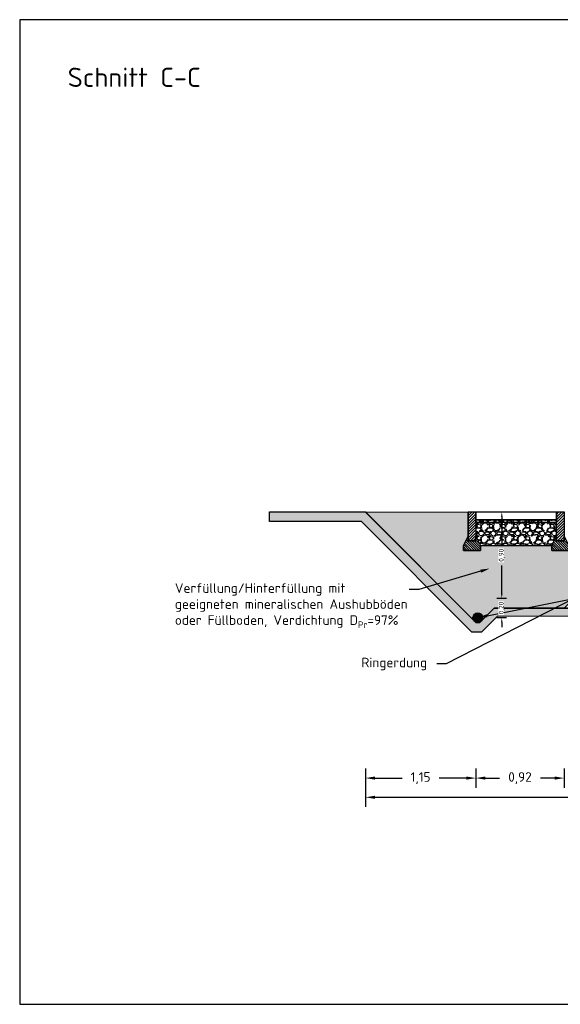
# Model space of a CAD drawing. Header units: metres. Extents: x -8 to 23.9, y -5.1 to 15.4.
# Tile 18 of 25: x 8 to 13.6, y 5.1 to 15.4. Entities that reach past the tile are written whole.
import ezdxf
from ezdxf import colors
from ezdxf.entities.mleader import LeaderData, LeaderLine
from ezdxf.enums import TextEntityAlignment as Align
from ezdxf.math import Vec2, Vec3

# ---------------------------------------------------------------- set-up
doc = ezdxf.new("R2010")
doc.units = ezdxf.units.M
for name, color, linetype in [('LAYOUT Ansichtsfenster', 5, 'Continuous'), ('LAYOUT Titelblock', 7, 'Continuous'), ('SCHNITT RV Beistellung', 5, 'Continuous'), ('SCHNITT_BAU Bestand', 7, 'Continuous'), ('SCHNITT_BAU Neubau', 1, 'Continuous'), ('SCHNITT_ER Neubau', 1, 'Continuous')]:
    doc.layers.add(name, color=color, linetype=linetype)
doc.layers.add('LAYOUT Kein Druck', color=5, linetype='Continuous', plot=False)
doc.styles.get("Standard").update_dxf_attribs({"font": 'isocpeur.ttf'})
doc.dimstyles.new('Beschriftung', dxfattribs={"dimscale": 0, "dimtxt": 1, "dimasz": 1, "dimexe": 1, "dimexo": 1, "dimgap": 1, "dimtad": 0, "dimtoh": 1, "dimzin": 1, "dimtxsty": 'Standard', "dimcen": 1, "dimadec": 0, "dimazin": 0, "dimtfac": 1, "dimtofl": 0, "dimtmove": 0, "dimatfit": 3, "dimfxl": 1, "dimfxlon": 1, "dimtfill": 1, "dimtolj": 1, "dimtzin": 0, "dimarcsym": 0})

# ---------------------------------------------------------------- blocks, each defined once
blk = doc.blocks.new('*D56')
at = {"layer": 'Defpoints', "color": 0, "transparency": 16777216}
for p in [(11.56428952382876, 10.24999996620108), (12.71428935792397, 9.10000010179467), (12.71428935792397, 7.479999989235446)]:
    blk.add_point(p, dxfattribs=at)
at = {"layer": 'SCHNITT_BAU Bestand', "color": 0, "lineweight": -2, "transparency": 16777216}
for p, q in [((11.56428952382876, 7.579999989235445), (11.56428952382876, 7.379999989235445)), ((12.71428935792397, 7.579999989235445), (12.71428935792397, 7.379999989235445)), ((11.66428952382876, 7.479999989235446), (11.94678944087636, 7.479999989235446)), ((12.61428935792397, 7.479999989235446), (12.33178944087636, 7.479999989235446))]:
    blk.add_line(p, q, dxfattribs=at)
at = {"layer": 'SCHNITT_BAU Bestand', "color": 0, "transparency": 16777216}
for points in [[(11.66428952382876, 7.496666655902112), (11.66428952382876, 7.463333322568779), (11.56428952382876, 7.479999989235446)], [(12.61428935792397, 7.496666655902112), (12.61428935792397, 7.463333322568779), (12.71428935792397, 7.479999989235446)]]:
    blk.add_solid(points, dxfattribs=at)
at = {"layer": 'SCHNITT_BAU Bestand', "color": 0, "transparency": 16777216, "insert": (12.13928944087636, 7.479999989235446), "char_height": 0.1, "attachment_point": 5, "bg_fill": 3, "box_fill_scale": 1.1, "bg_fill_color": 256, "bg_fill_true_color": 13158600, "bg_fill_transparency": 0}
blk.add_mtext('\\A1;1,15', dxfattribs=at)
blk = doc.blocks.new('*D58')
at = {"layer": 'Defpoints', "color": 0, "transparency": 16777216}
for p in [(11.56428952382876, 10.24999996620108), (20.81499999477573, 10.24999996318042), (20.81499999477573, 7.279999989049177)]:
    blk.add_point(p, dxfattribs=at)
at = {"layer": 'SCHNITT_BAU Bestand', "color": 0, "lineweight": -2, "transparency": 16777216}
for p, q in [((11.56428952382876, 7.379999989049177), (11.56428952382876, 7.179999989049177)), ((11.66428952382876, 7.279999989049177), (15.97714475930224, 7.279999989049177)), ((20.71499999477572, 7.279999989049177), (16.40214475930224, 7.279999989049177)), ((20.81499999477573, 7.379999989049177), (20.81499999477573, 7.179999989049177))]:
    blk.add_line(p, q, dxfattribs=at)
at = {"layer": 'SCHNITT_BAU Bestand', "color": 0, "transparency": 16777216}
for points in [[(11.66428952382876, 7.296666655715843), (11.66428952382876, 7.26333332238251), (11.56428952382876, 7.279999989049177)], [(20.71499999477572, 7.296666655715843), (20.71499999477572, 7.26333332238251), (20.81499999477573, 7.279999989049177)]]:
    blk.add_solid(points, dxfattribs=at)
at = {"layer": 'SCHNITT_BAU Bestand', "color": 0, "transparency": 16777216, "insert": (16.18964475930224, 7.279999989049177), "char_height": 0.1, "attachment_point": 5, "bg_fill": 3, "box_fill_scale": 1.1, "bg_fill_color": 256, "bg_fill_true_color": 13158600, "bg_fill_transparency": 0}
blk.add_mtext('\\A1;9,25', dxfattribs=at)
blk = doc.blocks.new('Tiefbord 8x30')
at = {"linetype": 'ByBlock', "lineweight": -2}
h = blk.add_hatch(dxfattribs=at)
h.set_pattern_fill('ANSI31', color=0, scale=16)
h.set_pattern_definition([(45, (-15678.64937879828, -2449.455245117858), (-1.414213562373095, 1.414213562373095), [])])
h.paths.add_polyline_path([(4, 0), (-4, 0), (-4, -30), (4, -30)])
h = blk.add_hatch(dxfattribs=at)
h.set_pattern_fill('ANSI31', color=0, scale=14, angle=90)
h.set_pattern_definition([(135, (-15678.64937879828, -2449.455245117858), (-1.237436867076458, -1.237436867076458), [])])
h.paths.add_polyline_path([(-3.999999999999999, -30), (-4, -25), (-9, -35), (-9, -40), (9, -40), (9, -35), (4, -25), (4, -30)])
at = {"color": 0, "linetype": 'ByBlock', "lineweight": -2}
for points in [[(-4, 0), (4, 0), (4, -30), (-4, -30)], [(4, -25), (9, -35), (9, -40), (-9, -40), (-9, -35), (-4, -25), (-4, -30), (4, -30)]]:
    blk.add_lwpolyline(points, close=True, dxfattribs=at)
blk = doc.blocks.new('*U102')
h = blk.add_hatch(color=255)
h.dxf.hatch_style = 1
edge = h.paths.add_edge_path()
edge.add_arc((0, 0), 0.04999997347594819, 0, 360)
at = {"color": 0, "linetype": 'ByBlock', "lineweight": -2, "transparency": 16777216}
for points in [[(0.03535526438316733, -0.03535532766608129), (-0.03535537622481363, 0.03535531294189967)], [(-0.03535537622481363, -0.03535532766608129), (0.03535526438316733, 0.03535531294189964)]]:
    blk.add_lwpolyline(points, dxfattribs=at)
blk.add_circle((0, 0), 0.04999997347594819, dxfattribs=at)
blk = doc.blocks.new('*D124')
at = {"layer": 'Defpoints', "color": 0, "transparency": 16777216}
for p in [(13.63499996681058, 9.250000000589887), (12.71428935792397, 9.10000010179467), (12.71428935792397, 7.479999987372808)]:
    blk.add_point(p, dxfattribs=at)
at = {"layer": 'SCHNITT_BAU Bestand', "color": 0, "lineweight": -2, "transparency": 16777216}
for p, q in [((12.71428935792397, 7.579999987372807), (12.71428935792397, 7.379999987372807)), ((13.63499996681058, 7.579999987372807), (13.63499996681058, 7.379999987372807)), ((12.81428935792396, 7.479999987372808), (12.96214466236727, 7.479999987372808)), ((13.53499996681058, 7.479999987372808), (13.38714466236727, 7.479999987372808))]:
    blk.add_line(p, q, dxfattribs=at)
at = {"layer": 'SCHNITT_BAU Bestand', "color": 0, "transparency": 16777216}
for points in [[(12.81428935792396, 7.496666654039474), (12.81428935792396, 7.463333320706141), (12.71428935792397, 7.479999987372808)], [(13.53499996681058, 7.496666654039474), (13.53499996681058, 7.463333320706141), (13.63499996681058, 7.479999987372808)]]:
    blk.add_solid(points, dxfattribs=at)
at = {"layer": 'SCHNITT_BAU Bestand', "color": 0, "transparency": 16777216, "insert": (13.17464466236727, 7.479999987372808), "char_height": 0.1, "attachment_point": 5, "bg_fill": 3, "box_fill_scale": 1.1, "bg_fill_color": 256, "bg_fill_true_color": 13158600, "bg_fill_transparency": 0}
blk.add_mtext('\\A1;0,92', dxfattribs=at)
blk = doc.blocks.new('*D77')
at = {"layer": 'Defpoints', "color": 0, "transparency": 16777216}
for p in [(15.42499996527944, 12.98999739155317), (23.01499997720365, 12.98999739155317), (10.035000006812, 10.24999996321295)]:
    blk.add_point(p, dxfattribs=at)
at = {"layer": 'SCHNITT RV Beistellung', "color": 0, "lineweight": -2, "transparency": 16777216}
for p, q in [((22.91499997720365, 12.98999739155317), (23.11499997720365, 12.98999739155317)), ((23.01499997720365, 12.88999739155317), (23.01499997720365, 11.83749867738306)), ((23.01499997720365, 10.34999996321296), (23.01499997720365, 11.40249867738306)), ((22.91499997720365, 10.24999996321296), (23.11499997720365, 10.24999996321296))]:
    blk.add_line(p, q, dxfattribs=at)
at = {"layer": 'SCHNITT RV Beistellung', "color": 0, "transparency": 16777216}
for points in [[(22.99833331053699, 12.88999739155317), (23.03166664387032, 12.88999739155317), (23.01499997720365, 12.98999739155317)], [(22.99833331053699, 10.34999996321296), (23.03166664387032, 10.34999996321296), (23.01499997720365, 10.24999996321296)]]:
    blk.add_solid(points, dxfattribs=at)
at = {"layer": 'SCHNITT RV Beistellung', "color": 0, "transparency": 16777216, "insert": (23.01499997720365, 11.61999867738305), "char_height": 0.1, "attachment_point": 5, "rotation": 90, "bg_fill": 3, "box_fill_scale": 1.1, "bg_fill_color": 256, "bg_fill_true_color": 13158600, "bg_fill_transparency": 0}
blk.add_mtext('\\A1;2,74', dxfattribs=at)
blk = doc.blocks.new('*D111')
at = {"layer": 'Defpoints', "color": 0, "transparency": 16777216}
for p in [(13.7350001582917, 9.35000000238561), (12.7350001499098, 9.150000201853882)]:
    blk.add_point(p, dxfattribs=at)
at = {"layer": 'SCHNITT_ER Neubau', "color": 0, "lineweight": -2, "transparency": 16777216}
for p, q in [((12.98500014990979, 9.40000000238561), (12.98500014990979, 9.45000000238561)), ((13.03500014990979, 9.35000000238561), (12.93500014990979, 9.35000000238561)), ((12.93500014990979, 9.150000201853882), (13.03500014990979, 9.150000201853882)), ((12.98500014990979, 9.10000020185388), (12.98500014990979, 9.050000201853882))]:
    blk.add_line(p, q, dxfattribs=at)
at = {"layer": 'SCHNITT_ER Neubau', "color": 0, "transparency": 16777216}
for points in [[(12.97666681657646, 9.40000000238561), (12.99333348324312, 9.40000000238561), (12.98500014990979, 9.35000000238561)], [(12.97666681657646, 9.10000020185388), (12.99333348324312, 9.10000020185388), (12.98500014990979, 9.150000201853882)]]:
    blk.add_solid(points, dxfattribs=at)
at = {"layer": 'SCHNITT_ER Neubau', "color": 0, "transparency": 16777216, "insert": (12.98500014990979, 9.25000010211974), "char_height": 0.05, "attachment_point": 5, "rotation": 90, "bg_fill": 3, "box_fill_scale": 1.1, "bg_fill_color": 256, "bg_fill_true_color": 13158600, "bg_fill_transparency": 0}
blk.add_mtext('\\A1;0,20', dxfattribs=at)
at = {"layer": 'Defpoints', "color": 0, "transparency": 16777216}
blk.add_point((12.98500014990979, 9.35000000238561), dxfattribs=at)
blk = doc.blocks.new('*D112')
at = {"layer": 'Defpoints', "color": 0, "transparency": 16777216}
for p in [(11.56428947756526, 10.24999998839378), (12.98500014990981, 10.24999998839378), (13.7350001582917, 9.35000000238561)]:
    blk.add_point(p, dxfattribs=at)
at = {"layer": 'SCHNITT_ER Neubau', "color": 0, "lineweight": -2, "transparency": 16777216}
for p, q in [((12.93500014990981, 10.24999998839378), (13.03500014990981, 10.24999998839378)), ((12.98500014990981, 10.19999998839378), (12.98500014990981, 9.906249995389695)), ((12.98500014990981, 9.40000000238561), (12.98500014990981, 9.693749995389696)), ((13.03500014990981, 9.35000000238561), (12.93500014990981, 9.35000000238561))]:
    blk.add_line(p, q, dxfattribs=at)
at = {"layer": 'SCHNITT_ER Neubau', "color": 0, "transparency": 16777216}
for points in [[(12.97666681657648, 10.19999998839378), (12.99333348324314, 10.19999998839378), (12.98500014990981, 10.24999998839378)], [(12.97666681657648, 9.40000000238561), (12.99333348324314, 9.40000000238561), (12.98500014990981, 9.35000000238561)]]:
    blk.add_solid(points, dxfattribs=at)
at = {"layer": 'SCHNITT_ER Neubau', "color": 0, "transparency": 16777216, "insert": (12.98500014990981, 9.79999999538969), "char_height": 0.05, "attachment_point": 5, "rotation": 90, "bg_fill": 3, "box_fill_scale": 1.1, "bg_fill_color": 256, "bg_fill_true_color": 13158600, "bg_fill_transparency": 0}
blk.add_mtext('\\A1;0,90', dxfattribs=at)

msp = doc.modelspace()

# ---------------------------------------------------------------- hatches: boundary and pattern name
at = {"layer": 'SCHNITT_BAU Bestand'}
h = msp.add_hatch(dxfattribs=at)
h.set_pattern_fill('EARTH', color=256, scale=0.009999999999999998, angle=-2.544443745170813e-14)
h.set_pattern_definition([(359.9999999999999, (0.4249999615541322, 0.8072891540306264), (0.06350000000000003, 0.06349999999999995), [0.06349999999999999, -0.06349999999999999]), (359.9999999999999, (0.4249999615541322, 0.8311016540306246), (0.06350000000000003, 0.06349999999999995), [0.06349999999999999, -0.06349999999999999]), (359.9999999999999, (0.4249999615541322, 0.8549141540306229), (0.06350000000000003, 0.06349999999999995), [0.06349999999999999, -0.06349999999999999]), (90, (0.4329374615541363, 0.862851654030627), (-0.06349999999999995, 0.06350000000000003), [0.06349999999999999, -0.06349999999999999]), (90, (0.4567499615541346, 0.862851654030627), (-0.06349999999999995, 0.06350000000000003), [0.06349999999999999, -0.06349999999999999]), (90, (0.4805624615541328, 0.862851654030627), (-0.06349999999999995, 0.06350000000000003), [0.06349999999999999, -0.06349999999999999])])
h.paths.add_polyline_path([(10.564289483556, 10.2499999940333), (11.56428950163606, 10.24999998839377), (12.7142893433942, 9.100000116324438), (12.755710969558, 9.100000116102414), (12.9057108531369, 9.250000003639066), (17.21499996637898, 9.249999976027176), (17.93999986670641, 8.524999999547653), (19.08999999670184, 8.524999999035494), (20.81499997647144, 10.24999996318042), (21.81499997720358, 10.24999997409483), (21.81499997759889, 10.14999997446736), (20.8564213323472, 10.14999995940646), (19.13142132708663, 8.424999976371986), (17.89857859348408, 8.42499998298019), (17.1735786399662, 9.149999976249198), (12.94017194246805, 9.166803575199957), (12.77336848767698, 9.000000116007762), (12.67286798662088, 9.00000011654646), (11.52286812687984, 10.1499999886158), (10.56428948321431, 10.1499999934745)])

# ---------------------------------------------------------------- linework, layer by layer
at = {"layer": 'LAYOUT Kein Druck'}
msp.add_lwpolyline([(10.564289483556, 10.2499999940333), (11.56428950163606, 10.24999998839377), (12.7142893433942, 9.100000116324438), (12.755710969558, 9.100000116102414), (12.9057108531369, 9.250000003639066), (17.21499996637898, 9.249999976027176), (17.93999986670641, 8.524999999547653), (19.08999999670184, 8.524999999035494), (20.81499997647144, 10.24999996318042), (21.81499997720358, 10.24999997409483), (21.81499997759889, 10.14999997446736), (20.8564213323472, 10.14999995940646), (19.13142132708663, 8.424999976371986), (17.89857859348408, 8.42499998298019), (17.1735786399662, 9.149999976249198), (12.94017194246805, 9.166803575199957), (12.77336848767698, 9.000000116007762), (12.67286798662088, 9.00000011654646), (11.52286812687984, 10.1499999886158), (10.56428948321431, 10.1499999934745)], close=True, dxfattribs=at)
at = {"layer": 'SCHNITT_BAU Bestand'}
msp.add_lwpolyline([(21.8149999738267, 10.25000000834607), (20.81500002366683, 10.24999999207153), (19.09000001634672, 8.52500001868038), (17.93999985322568, 8.525000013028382), (17.21499999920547, 9.249999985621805), (12.9057108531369, 9.250000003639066), (12.75571096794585, 9.100000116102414), (12.71428934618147, 9.10000010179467), (11.56428949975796, 10.24999996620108), (10.56428948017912, 10.24999996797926)], dxfattribs=at)

# ---------------------------------------------------------------- texts
at = {"layer": 'LAYOUT Titelblock'}
msp.add_text('Schnitt C-C', height=0.2, rotation=5.336083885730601e-08, dxfattribs=at).set_placement((8.462499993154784, 14.8749999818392), align=Align.TOP_LEFT)

# ---------------------------------------------------------------- next in the draw order: dimensions: what is measured, and where the dimension line sits
at = {"layer": 'SCHNITT_BAU Bestand'}
dim = msp.add_linear_dim(base=(12.71428935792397, 7.479999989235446), p1=(11.56428952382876, 10.24999996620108), p2=(12.71428935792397, 9.10000010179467), dimstyle='Beschriftung', dxfattribs=at)
dim.commit()
dim.dimension.update_dxf_attribs({"geometry": '*D56', "text_midpoint": (12.13928944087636, 7.479999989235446)})

# ---------------------------------------------------------------- next in the draw order: dimensions: what is measured, and where the dimension line sits
dim = msp.add_linear_dim(base=(20.81499999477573, 7.279999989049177), p1=(11.56428952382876, 10.24999996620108), p2=(20.81499999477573, 10.24999996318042), dimstyle='Beschriftung', dxfattribs=at)
dim.commit()
dim.dimension.update_dxf_attribs({"geometry": '*D58', "text_midpoint": (16.18964475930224, 7.279999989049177)})

# ---------------------------------------------------------------- next in the draw order: hatches: boundary and pattern name
at = {"layer": 'SCHNITT_BAU Neubau'}
h = msp.add_hatch(dxfattribs=at)
h.set_pattern_fill('AR-CONC', color=256, scale=0.001, angle=-2.544443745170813e-14)
h.set_pattern_definition([(49.99999999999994, (0.4249999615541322, 0.8072891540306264), (0.182184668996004, -0.01593908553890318), [0.01905, -0.20955]), (355, (0.4249999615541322, 0.8072891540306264), (-0.03524342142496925, 0.1910568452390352), [0.01524, -0.16764058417]), (100.4514446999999, (0.4401819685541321, 0.8059609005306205), (0.1469412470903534, 0.175117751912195), [0.01619000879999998, -0.1780902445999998]), (46.18419999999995, (0.4249999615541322, 0.8580891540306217), (0.2710790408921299, -0.04204232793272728), [0.028575, -0.314325]), (96.63555760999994, (0.447589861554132, 0.854585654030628), (0.2374041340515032, 0.2474261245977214), [0.02428502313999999, -0.2671356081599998]), (351.1841511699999, (0.4249999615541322, 0.8580891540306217), (0.2374041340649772, 0.2474261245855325), [0.02285996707, -0.25145973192]), (20.99999999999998, (0.4503999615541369, 0.8453891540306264), (0.1516143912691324, -0.1022651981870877), [0.01905, -0.20955]), (326, (0.4503999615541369, 0.8453891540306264), (0.06180202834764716, 0.1841879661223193), [0.01524, -0.1676399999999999]), (71.45144499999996, (0.4630344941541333, 0.8368670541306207), (0.2134164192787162, 0.08192276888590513), [0.01619000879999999, -0.1780899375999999]), (37.49999999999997, (0.4249999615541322, 0.8072891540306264), (0.003088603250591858, 0.0845550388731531), [0, -0.1656079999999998, 0, -0.1701799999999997, 0, -0.1682749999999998]), (7.499999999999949, (0.4249999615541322, 0.8072891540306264), (0.06681966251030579, 0.1001805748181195), [0, -0.09702799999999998, 0, -0.161798, 0, -0.064135]), (327.4999999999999, (0.3683579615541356, 0.8072891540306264), (0.1355905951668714, -0.005728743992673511), [0, -0.06349999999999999, 0, -0.19812, 0, -0.26289]), (317.4999999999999, (0.3429579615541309, 0.8072891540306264), (0.148129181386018, 0.02542649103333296), [0, -0.08255, 0, -0.131572, 0, -0.18669])])
h.paths.add_polyline_path([(19.21499997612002, 8.649999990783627), (20.81499997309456, 10.24999999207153), (18.63999997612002, 10.24999999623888), (18.63999997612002, 10.17499999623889), (19.21499996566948, 10.17499999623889)])
h.paths.add_polyline_path([(11.56428949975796, 10.24999996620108), (12.63499996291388, 10.24999998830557), (12.63499996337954, 9.999999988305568), (12.5849999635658, 9.899999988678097), (12.5849999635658, 9.849999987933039), (12.76499996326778, 9.849999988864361), (12.76499996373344, 9.899999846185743), (13.5049999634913, 9.899999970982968), (13.5049999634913, 9.849999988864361), (13.9349999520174, 9.849999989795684), (13.93499994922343, 9.49999988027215), (13.88499998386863, 9.500000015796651), (13.63499996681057, 9.250000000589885), (12.9057108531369, 9.250000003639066), (12.75571095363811, 9.10000010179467), (12.71428934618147, 9.10000010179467)])
edge = h.paths.add_edge_path()
edge.add_line((17.31865764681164, 9.759133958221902), (17.45841722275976, 9.578081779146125))
edge.add_arc((17.81675003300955, 9.857435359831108), 0.4543575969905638, 217.9397126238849, 264.727761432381)
edge.add_line((17.77499996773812, 9.404999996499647), (17.77499996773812, 9.499999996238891))
edge.add_line((17.77499996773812, 9.499999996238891), (17.81499997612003, 9.499999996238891))
edge.add_line((17.81499997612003, 9.499999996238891), (17.81499997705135, 9.899999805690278))
edge.add_line((17.81499997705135, 9.899999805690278), (17.34500007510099, 9.89999985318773))
edge.add_line((17.34500007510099, 9.89999985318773), (17.3450000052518, 9.849999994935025))
edge.add_line((17.3450000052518, 9.849999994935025), (17.22992431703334, 9.84999999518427))
edge.add_arc((16.8747619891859, 9.414415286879), 0.5620269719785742, 37.8320521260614, 50.807259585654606, ccw=False)
edge = h.paths.add_edge_path()
edge.add_line((17.26996522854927, 9.456651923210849), (17.32395179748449, 9.359793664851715))
edge.add_arc((17.81202958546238, 9.633221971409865), 0.5594488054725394, 209.2581861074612, 266.2048483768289)
edge.add_line((17.7749999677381, 9.074999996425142), (17.77499997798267, 8.999999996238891))
edge.add_line((17.77499997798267, 8.999999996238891), (17.81499997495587, 8.999999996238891))
edge.add_line((17.81499997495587, 8.999999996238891), (17.81499997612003, 8.64999992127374))
edge.add_line((17.81499997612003, 8.64999992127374), (16.9649999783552, 9.500000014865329))
edge.add_line((16.9649999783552, 9.500000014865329), (16.91500000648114, 9.500000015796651))
edge.add_line((16.91500000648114, 9.500000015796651), (16.91500001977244, 9.684999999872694))
edge.add_arc((16.8769470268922, 9.235777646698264), 0.4508311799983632, 29.33577034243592, 85.1581141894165, ccw=False)
edge = h.paths.add_edge_path(flags=17)
edge.add_line((17.366048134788, 9.51020633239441), (17.42003470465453, 9.4133480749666))
edge.add_arc((17.81305291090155, 9.634222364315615), 0.4508311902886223, 209.3357714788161, 265.1581204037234)
edge.add_line((17.77499996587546, 9.184999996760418), (17.77499996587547, 9.294999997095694))
edge.add_arc((17.81523793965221, 9.855584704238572), 0.5620269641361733, 217.832051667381, 265.89443154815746, ccw=False)
edge.add_line((17.37134228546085, 9.510866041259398), (17.34402834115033, 9.546250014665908))
edge.add_arc((16.87797034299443, 9.236778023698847), 0.5594488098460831, 29.258186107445, 33.58496931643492, ccw=False)
edge = h.paths.add_edge_path()
edge.add_line((17.23158271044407, 9.691918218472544), (17.34402834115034, 9.546250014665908))
edge.add_arc((16.87797034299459, 9.236778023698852), 0.5594488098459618, 33.5849693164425, 86.20484276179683)
edge.add_line((16.91500001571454, 9.794999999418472), (16.91500001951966, 9.864999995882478))
edge.add_arc((16.87324990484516, 9.412564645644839), 0.4543575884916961, 37.93971220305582, 84.72775507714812, ccw=False)
h = msp.add_hatch(dxfattribs=at)
h.set_pattern_fill('AR-SAND', color=256, scale=0.0009999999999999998, angle=5.268970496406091e-08)
h.set_pattern_definition([(37.50000005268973, (12.64291842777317, 121.2796518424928), (-0.001600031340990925, 0.04894132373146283), [0, -0.03860799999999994, 0, -0.04317999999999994, 0, -0.04127499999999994]), (7.500000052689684, (12.64291842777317, 121.2796518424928), (0.04495232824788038, 0.07168251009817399), [0, -0.020828, 0, -0.03479799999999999, 0, -0.013335]), (327.5000000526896, (12.61167642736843, 121.2796518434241), (0.07909923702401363, 0.0001437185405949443), [0, -0.01269999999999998, 0, -0.04571999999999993, 0, -0.05968999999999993]), (317.5000000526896, (12.61167642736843, 121.2796518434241), (0.07635564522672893, 0.02229293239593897), [0, -0.006349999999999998, 0, -0.02997199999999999, 0, -0.03428999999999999])])
h.paths.add_polyline_path([(13.5549998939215, 10.1699998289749), (13.55499988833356, 10.13999982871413), (12.71499994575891, 10.13999998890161), (12.71499995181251, 10.16999998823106)])
h = msp.add_hatch(dxfattribs=at)
h.set_pattern_fill('GRAVEL', color=256, scale=0.004999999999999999, angle=5.268970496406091e-08)
h.set_pattern_definition([(228.0127875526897, (12.73435842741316, 121.4066518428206), (-1.015999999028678, -1.143000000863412), [0.017086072, -1.69152418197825]), (184.9697410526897, (12.72292842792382, 121.3939518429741), (1.523999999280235, 0.1270000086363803), [0.02932023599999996, -2.902702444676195]), (132.5104471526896, (12.6937184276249, 121.3914118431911), (1.270000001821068, -1.396999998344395), [0.020674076, -2.046736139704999]), (267.2736890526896, (12.64418842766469, 121.3596618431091), (0.1269999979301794, 2.540000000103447), [0.02670022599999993, -2.64332187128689]), (292.8336542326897, (12.64291842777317, 121.3329918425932), (-0.6350000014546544, 1.523999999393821), [0.02618168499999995, -2.591990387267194]), (357.2736890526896, (12.65307842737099, 121.3088618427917), (-2.540000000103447, 0.1269999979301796), [0.02670022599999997, -2.643321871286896]), (37.69424052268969, (12.67974842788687, 121.3075918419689), (-1.650999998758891, -1.270000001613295), [0.03530968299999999, -3.495655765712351]), (72.25532842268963, (12.70768842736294, 121.3291818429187), (0.8889999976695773, 2.794000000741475), [0.033335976, -3.300262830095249]), (121.4295656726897, (12.71784842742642, 121.3609318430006), (-1.016000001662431, 1.650999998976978), [0.02679064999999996, -2.652277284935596]), (175.2363583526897, (12.70387842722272, 121.3837918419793), (1.397000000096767, -0.1269999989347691), [0.0305856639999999, -1.498696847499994]), (222.3974378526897, (12.67339842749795, 121.3863318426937), (-1.523999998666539, -1.397000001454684), [0.03955389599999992, -3.915838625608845]), (138.8140748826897, (12.76991842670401, 121.3583918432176), (-0.8890000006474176, 0.7619999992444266), [0.013500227, -1.3365282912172]), (171.4692344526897, (12.7597584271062, 121.3672818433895), (1.651000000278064, -0.2539999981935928), [0.025684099, -2.542731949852]), (225.0000000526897, (12.73435842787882, 121.3710918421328), (1.167903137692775e-10, -0.1270000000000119), [0.01796046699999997, -0.1616446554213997]), (203.1985905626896, (12.7254684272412, 121.3863318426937), (0.6349999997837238, 0.2540000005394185), [0.009672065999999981, -0.9575311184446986]), (291.8014095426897, (12.71657842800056, 121.3825218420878), (-0.1270000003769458, 0.3809999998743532), [0.013678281, -0.6702376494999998]), (30.96375658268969, (12.72165842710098, 121.3698218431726), (0.3809999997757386, 0.2540000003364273), [0.02221598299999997, -0.718314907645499]), (161.5650512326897, (12.74070842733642, 121.3812518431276), (0.2540000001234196, -0.126999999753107), [0.01606435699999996, -0.3855449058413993]), (16.38954038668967, (12.64291842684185, 121.3825218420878), (1.269999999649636, 0.3810000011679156), [0.02250439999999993, -2.227941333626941]), (70.3461759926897, (12.66450842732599, 121.3888718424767), (-0.507999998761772, -1.397000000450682), [0.01887994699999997, -1.869110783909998]), (293.1985905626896, (12.74070842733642, 121.4066518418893), (-0.2540000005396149, 0.6349999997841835), [0.01934400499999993, -0.9478591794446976]), (343.6104597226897, (12.74832842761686, 121.3888718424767), (-1.270000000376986, 0.3809999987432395), [0.0225043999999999, -2.227941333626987]), (339.4439548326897, (12.64291842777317, 121.3037818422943), (-0.635000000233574, 0.2539999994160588), [0.02170175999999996, -1.063386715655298]), (294.7751406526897, (12.66323842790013, 121.2961618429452), (-0.6350000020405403, 1.396999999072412), [0.01818360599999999, -1.800179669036]), (66.8014095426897, (12.74197842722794, 121.2796518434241), (0.2539999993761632, 0.635000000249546), [0.01934400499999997, -0.9478591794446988]), (17.35402469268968, (12.74959842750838, 121.2974318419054), (-1.650999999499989, -0.5080000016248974), [0.021289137, -2.107618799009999]), (69.44395483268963, (12.67974842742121, 121.2796518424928), (-0.2539999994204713, -0.6350000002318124), [0.01085088, -1.0742375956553]), (101.3099325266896, (12.73435842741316, 121.2796518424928), (-0.1270000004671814, 0.5079999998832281), [0.006475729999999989, -0.6410997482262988]), (165.9637565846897, (12.73308842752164, 121.2860018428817), (0.381000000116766, -0.1269999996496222), [0.02618168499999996, -0.4974527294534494]), (186.0090060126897, (12.70768842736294, 121.2923518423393), (1.269999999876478, 0.1270000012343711), [0.0242633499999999, -2.402068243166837]), (303.6900675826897, (12.72165842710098, 121.3583918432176), (-0.1270000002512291, 0.2539999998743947), [0.018316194, -0.439588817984]), (353.1572266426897, (12.73181842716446, 121.3431518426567), (2.159000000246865, -0.2539999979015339), [0.03197783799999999, -3.165800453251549]), (60.94539595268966, (12.76356842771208, 121.3393418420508), (-0.5079999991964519, -0.889000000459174), [0.013075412, -1.2944696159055]), (90.00000005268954, (12.76991842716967, 121.3507718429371), (-0.1270000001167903, 0.1269999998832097), [0.00762, -0.11938]), (120.2564372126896, (12.70514842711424, 121.2961618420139), (0.5080000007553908, -0.8889999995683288), [0.017643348, -1.74669703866]), (48.01278755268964, (12.69625842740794, 121.3114018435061), (1.015999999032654, 1.143000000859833), [0.03417214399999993, -1.674438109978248]), (5.268969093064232e-08, (12.71911842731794, 121.3368018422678), (0.1269999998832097, 0.1270000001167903), [0.03301999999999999, -0.09397999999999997]), (325.3048465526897, (12.75213842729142, 121.3368018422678), (1.270000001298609, -0.8889999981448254), [0.020080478, -1.987965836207]), (254.0546041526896, (12.76864842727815, 121.3253718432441), (-0.1269999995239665, -0.5080000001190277), [0.01849145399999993, -0.9060825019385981]), (207.6459754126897, (12.76356842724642, 121.3075918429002), (-2.412999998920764, -1.270000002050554), [0.03010725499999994, -2.980623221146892]), (175.4260787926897, (12.73689842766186, 121.2936218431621), (-1.651000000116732, 0.1269999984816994), [0.03185147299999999, -3.153292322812])])
h.paths.add_polyline_path([(13.50499996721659, 9.899999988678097), (13.55499991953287, 9.999999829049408), (13.5549999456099, 10.13999982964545), (12.71499994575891, 10.13999998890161), (12.71499991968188, 9.999999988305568), (12.76500003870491, 9.899999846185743)])

# ---------------------------------------------------------------- next in the draw order: linework, layer by layer
for points in [[(11.56428949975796, 10.24999996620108), (12.63499996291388, 10.24999998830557), (12.63499996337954, 9.999999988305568), (12.5849999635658, 9.899999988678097), (12.5849999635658, 9.849999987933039), (12.76499996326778, 9.849999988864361), (12.76499996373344, 9.899999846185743), (13.5049999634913, 9.899999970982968), (13.5049999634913, 9.849999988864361), (13.9349999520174, 9.849999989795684), (13.93499994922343, 9.49999988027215), (13.88499998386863, 9.500000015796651), (13.63499996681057, 9.250000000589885), (12.9057108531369, 9.250000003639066), (12.75571095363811, 9.10000010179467), (12.71428934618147, 9.10000010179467)], [(12.71499996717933, 10.24999998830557), (13.55499996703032, 10.24999998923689), (13.55499996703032, 10.1699998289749), (12.71499996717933, 10.16999982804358)], [(13.5549998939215, 10.1699998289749), (13.55499988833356, 10.13999982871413), (12.71499994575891, 10.13999998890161), (12.71499995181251, 10.16999998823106)], [(13.50499996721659, 9.899999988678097), (13.55499991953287, 9.999999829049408), (13.5549999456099, 10.13999982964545), (12.71499994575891, 10.13999998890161), (12.71499991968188, 9.999999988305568), (12.76500003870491, 9.899999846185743), (13.50499996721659, 9.899999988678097)]]:
    msp.add_lwpolyline(points, close=True, dxfattribs=at)

# ---------------------------------------------------------------- next in the draw order: block references
at = {"layer": 'SCHNITT_BAU Neubau', "xscale": 0.009999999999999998, "yscale": 0.009999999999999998, "zscale": 0.009999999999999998}
for p in [(12.67499996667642, 10.24999998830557), (13.59499996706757, 10.24999998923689)]:
    msp.add_blockref('Tiefbord 8x30', p, dxfattribs=at)
at = {"layer": 'SCHNITT_ER Neubau'}
msp.add_blockref('*U102', (12.73500006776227, 9.150000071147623), dxfattribs=at)

# ---------------------------------------------------------------- next in the draw order: dimensions: what is measured, and where the dimension line sits
at = {"layer": 'SCHNITT_BAU Bestand'}
dim = msp.add_linear_dim(base=(12.71428935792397, 7.479999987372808), p1=(13.63499996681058, 9.250000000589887), p2=(12.71428935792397, 9.10000010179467), dimstyle='Beschriftung', dxfattribs=at)
dim.commit()
dim.dimension.update_dxf_attribs({"geometry": '*D124', "text_midpoint": (13.17464466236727, 7.479999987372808)})

# ---------------------------------------------------------------- next in the draw order: linework, layer by layer
at = {"layer": 'LAYOUT Ansichtsfenster'}
msp.add_lwpolyline([(7.96249999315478, 5.124999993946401), (23.88749997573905, 5.124999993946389), (23.88749997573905, 15.3749999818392), (7.962499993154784, 15.3749999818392)], close=True, dxfattribs=at)

# ---------------------------------------------------------------- next in the draw order: leaders
at = {"layer": 'SCHNITT_BAU Neubau'}
ml = msp.add_multileader_mtext('Standard', dxfattribs=at)
ml.set_content('\\A1;Verfüllung/Hinterfüllung mit \\Pgeeigneten mineralischen Aushubböden \\Poder Füllboden, Verdichtung D{\\H0.7x;\\S^ Pr;}=97%', color=256)
ml.set_leader_properties()
ml.build(insert=Vec2(0, 0))
ml.multileader.update_dxf_attribs({"dogleg_length": 1, "arrow_head_size": 0.1, "scale": 0.1})
ctx = ml.context
ctx.base_point, ctx.scale, ctx.char_height, ctx.arrow_head_size, ctx.landing_gap_size, ctx.plane_origin, ctx.plane_x_axis, ctx.plane_y_axis = Vec3(9.47947841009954, 9.44329682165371), 0.1, 0.1, 0.1, 0.1, Vec3(11.81302749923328, 9.707764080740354), Vec3(1, -1.462318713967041e-10), Vec3(1.462318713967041e-10, 1)
notes = []
notes.append((ctx, [(0, (1, 1, 0), (12.11947841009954, 9.443296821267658), (-1, 1.462318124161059e-10), 0.1, [(0, [(12.86034985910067, 9.662019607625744)], 0, [])])]))
ctx.mtext.insert, ctx.mtext.text_direction, ctx.mtext.rotation, ctx.mtext.flow_direction = Vec3(9.579478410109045, 9.508296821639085), Vec3(1, -1.462318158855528e-10), 6.283185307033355, 5
at = {"layer": 'SCHNITT_ER Neubau'}
ml = msp.add_multileader_mtext('Standard', dxfattribs=at)
ml.set_content('Ringerdung', color=256)
ml.set_leader_properties()
ml.build(insert=Vec2(0, 0))
ml.multileader.update_dxf_attribs({"dogleg_length": 1, "arrow_head_size": 0.1, "scale": 0.1})
ctx = ml.context
ctx.base_point, ctx.scale, ctx.char_height, ctx.arrow_head_size, ctx.landing_gap_size, ctx.plane_origin, ctx.plane_x_axis, ctx.plane_y_axis = Vec3(12.30731453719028, 8.668337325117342), 0.1, 0.1, 0.1, 0.1, Vec3(12.73500014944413, 9.150000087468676), Vec3(-1, 3.673940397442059e-16), Vec3(-3.673940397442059e-16, -1)
ctx.text_align_type = 2
notes.append((ctx, [(1, (1, 1, 0), (12.40731453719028, 8.668337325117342), (-1, 3.673940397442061e-16), 0.1, [(1, [(12.73500014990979, 9.150000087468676), (13.73500015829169, 9.350000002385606)], 0, [])])]))
ctx.mtext.insert, ctx.mtext.text_direction, ctx.mtext.alignment, ctx.mtext.flow_direction = Vec3(12.20731453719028, 8.73333732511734), Vec3(1, -3.673940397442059e-16), 3, 5
for ctx, leaders in notes:
    for number, flags, end, landing, length, lines in leaders:
        leader = LeaderData()
        leader.index, (leader.has_last_leader_line, leader.has_dogleg_vector, leader.attachment_direction) = number, flags
        leader.last_leader_point, leader.dogleg_vector, leader.dogleg_length = Vec3(end), Vec3(landing), length
        for number, points, colour, breaks in lines:
            line = LeaderLine()
            line.index, line.vertices, line.color, line.breaks = number, Vec3.list(points), colors.encode_raw_color(colour), breaks
            leader.lines.append(line)
        ctx.leaders.append(leader)

# ---------------------------------------------------------------- next in the draw order: dimensions: what is measured, and where the dimension line sits
at = {"layer": 'SCHNITT RV Beistellung'}
dim = msp.add_linear_dim(base=(23.01499997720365, 12.98999739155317), p1=(10.03500000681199, 10.24999996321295), p2=(15.42499996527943, 12.98999739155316), angle=89.99999999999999, dimstyle='Beschriftung', dxfattribs=at)
dim.commit()
dim.dimension.update_dxf_attribs({"geometry": '*D77', "text_midpoint": (23.01499997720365, 11.61999867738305), "text_rotation": 90})
at = {"layer": 'SCHNITT_ER Neubau'}
dim = msp.add_linear_dim(base=(12.98500014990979, 9.35000000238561), p1=(12.73500014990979, 9.150000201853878), p2=(13.73500015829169, 9.350000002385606), angle=89.99999999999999, dimstyle='Beschriftung', dxfattribs=at)
dim.commit()
dim.dimension.update_dxf_attribs({"geometry": '*D111', "text_midpoint": (12.98500014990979, 9.25000010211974), "dimtype": 160})

# ---------------------------------------------------------------- next in the draw order: dimensions: what is measured, and where the dimension line sits
dim = msp.add_linear_dim(base=(12.98500014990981, 10.24999998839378), p1=(13.73500015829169, 9.350000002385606), p2=(11.56428947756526, 10.24999998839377), angle=89.99999999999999, dimstyle='Beschriftung', dxfattribs=at)
dim.commit()
dim.dimension.update_dxf_attribs({"geometry": '*D112', "text_midpoint": (12.98500014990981, 9.79999999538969)})

doc.saveas('drawing.dxf')
